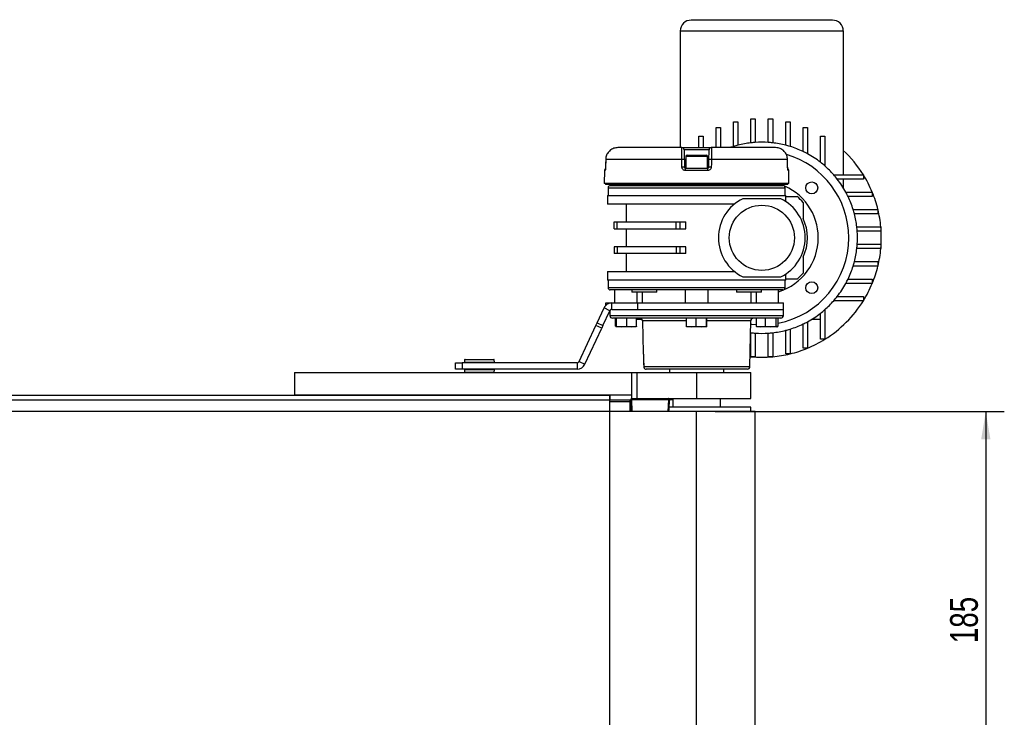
# Model space of a CAD drawing. Header units: millimetres. Extents: x 0 to 420, y 0 to 297.
# Tile 3 of 16: x 130 to 237, y 76 to 151. Entities that reach past the tile are written whole.
import ezdxf

# ---------------------------------------------------------------- set-up
doc = ezdxf.new("R2010")
doc.units = ezdxf.units.MM
doc.layers.add('QUOTE', color=174, linetype='Continuous')
doc.styles.add('SLDTEXTSTYLE3', font='TXT', dxfattribs={"width": 0.75})
doc.dimstyles.new('SLDDIMSTYLE0', dxfattribs={"dimtxt": 3, "dimasz": 3, "dimexe": 0, "dimexo": 0.0625, "dimgap": 0.75, "dimtad": 1, "dimlfac": 4.253032, "dimrnd": 1e-09, "dimzin": 12, "dimdsep": 46, "dimtxsty": 'SLDTEXTSTYLE3', "dimsah": 1, "dimcen": 0.09, "dimadec": 0, "dimazin": 3, "dimtfac": 1, "dimtdec": 3, "dimtofl": 0, "dimtmove": 0, "dimatfit": 3, "dimfxl": 0, "dimfrac": 2, "dimtolj": 1, "dimtzin": 12, "dimarcsym": 0})

# ---------------------------------------------------------------- blocks, each defined once
blk = doc.blocks.new('_D_1')
at = {"layer": 'QUOTE'}
for p, q in [((205.72, 108.61), (237.01, 108.61)), ((235.01, 108.61), (235.01, 65.11)), ((205.72, 65.11), (237.01, 65.11))]:
    blk.add_line(p, q, dxfattribs=at)
for points in [[(235.01, 108.61), (234.51, 105.61), (235.51, 105.61)], [(235.01, 65.11), (235.51, 68.11), (234.51, 68.11)]]:
    blk.add_solid(points, dxfattribs=at)
at = {"layer": 'QUOTE', "insert": (231.15, 83.53), "char_height": 3, "attachment_point": 1, "rotation": 90, "style": 'SLDTEXTSTYLE3'}
blk.add_mtext('185', dxfattribs=at)

msp = doc.modelspace()

# ---------------------------------------------------------------- linework, layer by layer
at = {"color": 7, "linetype": 'Continuous', "lineweight": 25}
for p, q in [((218.4146, 150.9793), (203.1314, 150.9793)), ((209.326, 151.0264), (209.326, 150.9793)), ((209.3622, 151.0264), (210.773, 151.0264)), ((209.3622, 151.0264), (209.3622, 150.9793)), ((210.773, 151.0264), (210.773, 150.9793)), ((210.8091, 151.0264), (210.8091, 150.9793)), ((201.9557, 149.8037), (219.5902, 149.8037)), ((201.9557, 149.8037), (201.9557, 137.1774)), ((219.5902, 149.8037), (219.5902, 134.2383)), ((207.7163, 137.3034), (207.7163, 139.9852)), ((207.7163, 139.9852), (208.1866, 139.9852)), ((208.1866, 139.9852), (208.1866, 137.4367)), ((209.5973, 140.2981), (210.0676, 140.2981)), ((209.5973, 137.6982), (209.5973, 140.2981)), ((210.0676, 140.2981), (210.0676, 137.7412)), ((211.4783, 137.7412), (211.4783, 140.2981)), ((211.4783, 140.2981), (211.9486, 140.2981)), ((211.9486, 140.2981), (211.9486, 137.6982)), ((213.3594, 139.9852), (213.8296, 139.9852)), ((213.3594, 137.4367), (213.3594, 139.9852)), ((213.8296, 139.9852), (213.8296, 137.3034)), ((205.8353, 137.1774), (205.8353, 139.3719)), ((205.8353, 139.3719), (206.3056, 139.3719)), ((206.3056, 139.3719), (206.3056, 137.1774)), ((215.2404, 139.3719), (215.7106, 139.3719)), ((215.2404, 136.751), (215.2404, 139.3719)), ((215.7106, 139.3719), (215.7106, 136.5109)), ((203.9543, 138.4079), (204.4246, 138.4079)), ((203.9543, 137.1774), (203.9543, 138.4079)), ((204.4246, 138.4079), (204.4246, 137.1774)), ((217.1214, 138.4079), (217.5916, 138.4079)), ((217.1214, 135.5884), (217.1214, 138.4079)), ((217.5916, 138.4079), (217.5916, 135.2002)), ((202.1361, 137.1774), (195.1888, 137.1774)), ((202.1361, 137.1774), (205.3022, 137.1774)), ((205.0671, 136.9464), (202.3712, 136.9464)), ((212.2496, 137.1774), (205.3022, 137.1774)), ((193.8784, 135.8967), (193.8686, 135.0584)), ((202.1167, 135.8955), (193.8796, 135.8955)), ((202.3895, 135.8976), (202.4042, 135.0592)), ((202.5435, 136.2134), (202.5435, 134.9437)), ((204.8948, 136.2134), (202.5435, 136.2134)), ((202.6846, 136.3545), (204.7538, 136.3545)), ((204.8948, 134.9437), (204.8948, 136.2134)), ((205.0342, 135.0592), (205.0488, 135.8976)), ((213.5587, 135.8955), (205.3217, 135.8955)), ((213.56, 135.8962), (213.56, 135.8967)), ((213.5697, 135.0584), (213.56, 135.8958)), ((193.7397, 134.7106), (193.7273, 133.2978)), ((193.8153, 134.7106), (193.7397, 134.7106)), ((193.8698, 135.0572), (193.8668, 135.0579)), ((202.4042, 135.0592), (202.5435, 135.0592)), ((204.9455, 134.7106), (202.4928, 134.7106)), ((202.5217, 134.9437), (204.9166, 134.9437)), ((204.8948, 135.0592), (205.0342, 135.0592)), ((213.5715, 135.0579), (213.5686, 135.0572)), ((213.6987, 134.7106), (213.6231, 134.7106)), ((213.711, 133.2978), (213.6987, 134.7106)), ((203.7192, 133.2978), (193.7273, 133.2978)), ((193.8439, 133.2978), (193.8439, 133.1803)), ((213.711, 133.2978), (203.7192, 133.2978)), ((213.5945, 133.1803), (213.5945, 133.2978)), ((218.5535, 134.2383), (221.7612, 134.2383)), ((221.7612, 133.7681), (218.9417, 133.7681)), ((219.5902, 133.7681), (219.5902, 132.8314)), ((221.7612, 134.2383), (221.7612, 133.7681)), ((203.7192, 133.1803), (193.8439, 133.1803)), ((194.1378, 132.8276), (194.1378, 132.0046)), ((194.1378, 132.8276), (213.3006, 132.8276)), ((194.8432, 133.1803), (194.8432, 133.0627)), ((196.7144, 133.1803), (196.7144, 133.0627)), ((199.4183, 133.0627), (199.4183, 133.1803)), ((202.4848, 133.1803), (202.4848, 133.0627)), ((213.5945, 133.1803), (203.7192, 133.1803)), ((204.9536, 133.0627), (204.9536, 133.1803)), ((208.02, 133.1803), (208.02, 133.0627)), ((210.724, 133.0627), (210.724, 133.1803)), ((212.5952, 133.0627), (212.5952, 133.1803)), ((213.3006, 132.0046), (213.3006, 132.8276)), ((219.8642, 132.3573), (222.7252, 132.3573)), ((222.7252, 132.3573), (222.7252, 131.8871)), ((194.079, 132.0046), (194.079, 131.0641)), ((194.079, 132.0046), (203.7192, 132.0046)), ((207.8012, 131.0641), (194.079, 131.0641)), ((196.0776, 131.0641), (196.0776, 129.1361)), ((203.7192, 132.0046), (213.3594, 132.0046)), ((212.8228, 131.652), (208.7232, 131.652)), ((213.3594, 131.3471), (213.3594, 132.0046)), ((222.7252, 131.8871), (220.1043, 131.8871)), ((220.6567, 130.4763), (223.3385, 130.4763)), ((223.3385, 130.0061), (220.79, 130.0061)), ((223.3385, 130.4763), (223.3385, 130.0061)), ((194.7844, 128.3837), (194.7844, 129.1361)), ((194.7844, 129.1361), (195.1329, 129.1361)), ((195.1329, 128.3837), (195.1329, 129.1361)), ((195.1329, 129.1361), (201.5139, 129.1361)), ((201.5139, 128.3837), (201.5139, 129.1361)), ((201.5139, 129.1361), (201.9379, 129.1361)), ((201.9379, 128.3837), (201.9379, 129.1361)), ((201.9379, 129.1361), (202.5631, 129.1361)), ((202.5631, 128.3837), (202.5631, 129.1361)), ((194.7844, 128.3837), (195.1329, 128.3837)), ((195.1329, 128.3837), (201.5139, 128.3837)), ((196.0776, 128.3837), (196.0776, 126.4557)), ((201.5139, 128.3837), (201.9379, 128.3837)), ((201.9379, 128.3837), (202.5631, 128.3837)), ((221.0515, 128.5953), (223.6514, 128.5953)), ((223.6514, 128.1251), (221.0945, 128.1251)), ((223.6514, 128.5953), (223.6514, 128.1251)), ((194.7844, 126.4557), (194.7844, 125.7033)), ((195.1329, 126.4557), (194.7844, 126.4557)), ((195.1329, 126.4557), (195.1329, 125.7033)), ((201.5139, 126.4557), (195.1329, 126.4557)), ((201.5139, 126.4557), (201.5139, 125.7033)), ((201.9379, 126.4557), (201.5139, 126.4557)), ((201.9379, 125.7033), (201.9379, 126.4557)), ((202.5631, 126.4557), (201.9379, 126.4557)), ((202.5631, 125.7033), (202.5631, 126.4557)), ((223.6514, 126.244), (221.0515, 126.244)), ((221.0945, 126.7143), (223.6514, 126.7143)), ((223.6514, 126.7143), (223.6514, 126.244)), ((195.1329, 125.7033), (194.7844, 125.7033)), ((201.5139, 125.7033), (195.1329, 125.7033)), ((196.0776, 125.7033), (196.0776, 123.7752)), ((201.9379, 125.7033), (201.5139, 125.7033)), ((202.5631, 125.7033), (201.9379, 125.7033)), ((220.79, 124.8333), (223.3385, 124.8333)), ((223.3385, 124.8333), (223.3385, 124.363)), ((194.079, 123.7752), (194.079, 122.8347)), ((194.079, 123.7752), (207.8012, 123.7752)), ((223.3385, 124.363), (220.6567, 124.363)), ((213.3594, 122.8347), (194.079, 122.8347)), ((194.1378, 122.8347), (194.1378, 122.0118)), ((208.7232, 123.1874), (212.8228, 123.1874)), ((213.3006, 122.0118), (213.3006, 122.8347)), ((213.3594, 122.8347), (213.3594, 123.4923)), ((220.1043, 122.9523), (222.7252, 122.9523)), ((222.7252, 122.9523), (222.7252, 122.482)), ((213.3006, 122.0118), (194.1378, 122.0118)), ((194.8432, 121.7766), (194.8432, 120.3659)), ((196.7144, 121.7766), (196.7144, 121.5415)), ((199.4183, 121.5415), (196.7144, 121.5415)), ((197.2414, 121.5415), (197.2414, 120.3659)), ((197.8554, 120.3659), (197.8554, 121.5415)), ((199.4183, 121.5415), (199.4183, 121.7766)), ((202.4848, 121.7766), (202.4848, 120.3659)), ((204.9536, 120.3659), (204.9536, 121.7766)), ((208.02, 121.7766), (208.02, 121.5415)), ((210.724, 121.5415), (208.02, 121.5415)), ((209.5829, 121.5415), (209.5829, 120.3659)), ((210.197, 120.3659), (210.197, 121.5415)), ((210.724, 121.5415), (210.724, 121.7766)), ((212.5952, 120.3659), (212.5952, 121.7766)), ((222.7252, 122.482), (219.8642, 122.482)), ((221.7612, 120.601), (218.5535, 120.601)), ((218.9417, 121.0713), (221.7612, 121.0713)), ((221.7612, 121.0713), (221.7612, 120.601)), ((192.9478, 118.2165), (193.6969, 119.8229)), ((193.5871, 117.9184), (194.3362, 119.5248)), ((194.3362, 119.5248), (193.6969, 119.8229)), ((193.8824, 120.08), (193.8824, 120.3659)), ((193.8824, 120.3659), (194.1175, 120.3659)), ((194.1175, 120.3659), (194.5493, 120.3659)), ((194.1175, 120.3659), (194.1175, 120.2519)), ((194.3172, 119.4841), (194.3257, 118.9972)), ((194.5493, 119.6605), (194.5493, 120.3659)), ((194.5493, 120.3659), (197.3652, 120.3659)), ((194.5493, 119.6605), (197.3652, 119.6605)), ((197.3598, 119.6605), (213.1242, 119.6605)), ((197.3652, 119.6605), (197.3652, 120.3659)), ((197.3652, 120.3659), (213.1242, 120.3659)), ((197.3652, 119.6605), (213.1242, 119.6605)), ((213.1127, 118.9972), (213.1242, 119.6605)), ((213.1242, 119.6605), (213.1242, 120.3659)), ((217.5916, 119.6392), (217.5916, 116.4315)), ((194.3257, 118.9972), (213.1127, 118.9972)), ((212.8305, 118.72), (194.6078, 118.72)), ((194.9566, 117.8406), (194.9566, 118.72)), ((195.0321, 117.8406), (195.0321, 118.72)), ((196.153, 117.8406), (196.153, 118.72)), ((197.1985, 117.8406), (197.1985, 118.72)), ((197.1985, 118.6024), (197.8093, 118.6024)), ((197.8623, 118.4428), (197.9231, 114.9559)), ((202.6138, 118.4428), (197.8623, 118.4428)), ((202.6138, 117.8406), (202.6138, 118.72)), ((203.6777, 117.8406), (203.6777, 118.72)), ((204.783, 117.8406), (204.783, 118.72)), ((204.8245, 117.8406), (204.8245, 118.72)), ((209.5761, 118.4428), (204.8245, 118.4428)), ((209.4893, 113.4718), (209.5761, 118.4428)), ((210.1893, 117.8406), (210.1893, 118.72)), ((211.1602, 117.8406), (211.1602, 118.72)), ((212.3317, 117.8406), (212.3317, 118.72)), ((212.5323, 117.8406), (212.5323, 118.72)), ((215.7106, 118.3285), (215.7106, 115.4675)), ((216.1847, 118.6024), (217.1214, 118.6024)), ((217.1214, 116.4315), (217.1214, 119.2509)), ((190.9977, 114.0345), (192.8135, 117.9285)), ((191.637, 113.7364), (193.4528, 117.6304)), ((192.8135, 117.9285), (192.9478, 118.2165)), ((193.4528, 117.6304), (192.8135, 117.9285)), ((192.9478, 118.2165), (193.5871, 117.9184)), ((193.5871, 117.9184), (193.4528, 117.6304)), ((194.9904, 117.7802), (194.9924, 117.7795)), ((194.9943, 117.7795), (194.9924, 117.7795)), ((195.5925, 117.7795), (194.9943, 117.7795)), ((195.0321, 117.8406), (195.5925, 117.7795)), ((195.5925, 117.7795), (196.153, 117.8406)), ((196.6758, 117.7795), (195.5925, 117.7795)), ((196.153, 117.8406), (196.6758, 117.7795)), ((196.6758, 117.7795), (197.1985, 117.8406)), ((197.1608, 117.7795), (196.6758, 117.7795)), ((197.1628, 117.7795), (197.1647, 117.7802)), ((202.6138, 117.8406), (203.1458, 117.7795)), ((202.6334, 117.7797), (202.634, 117.7795)), ((203.1458, 117.7795), (202.6346, 117.7795)), ((203.1458, 117.7795), (203.6777, 117.8406)), ((204.2304, 117.7795), (203.1458, 117.7795)), ((203.6777, 117.8406), (204.2304, 117.7795)), ((204.2304, 117.7795), (204.783, 117.8406)), ((204.8038, 117.7795), (204.2304, 117.7795)), ((204.8044, 117.7795), (204.805, 117.7797)), ((210.1893, 117.8406), (210.6747, 117.7795)), ((210.2614, 117.7847), (210.2756, 117.7795)), ((210.6747, 117.7795), (210.2761, 117.7795)), ((210.6747, 117.7795), (211.1602, 117.8406)), ((211.7459, 117.7795), (210.6747, 117.7795)), ((211.1602, 117.8406), (211.7459, 117.7795)), ((211.7459, 117.7795), (212.3317, 117.8406)), ((212.432, 117.7795), (211.7459, 117.7795)), ((212.5323, 117.8406), (212.0468, 117.7795)), ((212.446, 117.7795), (212.4602, 117.7847)), ((213.3594, 114.8542), (213.3594, 117.4026)), ((213.8296, 117.536), (213.8296, 114.8542)), ((215.2404, 115.4675), (215.2404, 118.0884)), ((209.5535, 117.1462), (209.5973, 117.1411)), ((209.5973, 114.5413), (209.5973, 117.1411)), ((210.0676, 117.0982), (210.0676, 114.5413)), ((211.4783, 114.5413), (211.4783, 117.0982)), ((211.9486, 117.1411), (211.9486, 114.5413)), ((217.5916, 116.4315), (217.1214, 116.4315)), ((215.7106, 115.4675), (215.2404, 115.4675)), ((178.6084, 114.2069), (178.5955, 113.96)), ((181.8221, 114.2069), (178.6084, 114.2069)), ((178.6554, 114.2515), (181.7752, 114.2515)), ((181.8351, 113.96), (181.8221, 114.2069)), ((190.9977, 114.0345), (191.637, 113.7364)), ((197.9231, 114.9559), (197.9272, 114.9559)), ((197.9733, 114.4939), (197.9725, 114.4936)), ((209.5081, 114.5497), (209.5973, 114.5413)), ((210.0676, 114.5413), (209.5973, 114.5413)), ((211.9486, 114.5413), (211.4783, 114.5413)), ((213.8296, 114.8542), (213.3594, 114.8542)), ((177.6289, 113.1934), (177.6289, 113.8988)), ((177.6289, 113.8988), (178.3343, 113.8988)), ((178.3343, 113.1934), (177.6289, 113.1934)), ((178.3343, 113.8988), (178.3343, 113.1934)), ((190.7846, 113.8988), (178.3343, 113.8988)), ((190.7846, 113.1934), (178.3343, 113.1934)), ((178.5955, 113.96), (181.8088, 113.96)), ((178.5955, 113.1321), (178.6084, 112.8853)), ((181.8351, 113.1321), (178.5955, 113.1321)), ((181.7881, 113.9105), (178.6425, 113.9105)), ((178.6425, 113.1816), (181.7881, 113.1816)), ((178.781, 113.9105), (178.781, 113.8988)), ((178.781, 113.1934), (178.781, 113.1816)), ((181.6496, 113.8988), (181.6496, 113.9105)), ((181.6496, 113.1816), (181.6496, 113.1934)), ((181.8088, 113.96), (181.8351, 113.96)), ((181.8221, 112.8853), (181.8351, 113.1321)), ((190.7846, 113.8988), (190.7846, 113.1934)), ((197.9935, 113.4718), (197.9926, 113.4715)), ((197.9935, 113.4718), (209.4893, 113.4718)), ((209.2072, 113.1945), (198.2764, 113.1945)), ((200.7801, 113.1945), (200.7801, 112.8407)), ((206.6583, 112.8407), (206.6583, 113.1945)), ((160.2208, 112.8407), (160.2208, 110.3719)), ((160.2208, 112.8407), (196.6654, 112.8407)), ((169.2683, 112.8466), (169.2683, 112.8407)), ((171.1468, 112.8407), (171.1468, 112.8466)), ((178.6084, 112.8853), (181.8221, 112.8853)), ((196.6654, 112.8407), (196.6654, 110.3719)), ((196.6654, 112.8407), (197.2532, 112.8407)), ((197.2532, 112.8407), (197.2532, 110.0192)), ((197.2532, 112.8407), (203.7192, 112.8407)), ((203.7192, 112.8407), (203.7192, 110.0192)), ((203.7192, 112.8407), (209.5973, 112.8407)), ((209.5973, 110.0192), (209.5973, 112.8407)), ((194.3141, 109.8428), (72.0484, 109.8428)), ((106.1417, 110.3719), (160.2208, 110.3719)), ((196.6654, 110.3719), (160.2208, 110.3719)), ((194.3141, 110.3719), (194.3141, 109.8428)), ((194.3141, 108.6084), (194.3141, 109.8428)), ((196.4828, 109.8311), (194.3141, 109.8311)), ((196.4781, 109.8055), (196.4814, 109.7104)), ((196.5956, 109.8996), (196.6182, 108.6084)), ((196.5969, 109.9187), (196.598, 109.9251)), ((196.6654, 110.3719), (196.6654, 110.0192)), ((196.6654, 110.0192), (197.2532, 110.0192)), ((196.7132, 109.8996), (196.7132, 110.0192)), ((196.7132, 109.8996), (200.6815, 109.8996)), ((196.7357, 108.6084), (196.7132, 109.8996)), ((197.2532, 110.0192), (203.7192, 110.0192)), ((200.6815, 109.8996), (200.5993, 108.6084)), ((200.6815, 109.8996), (200.6815, 110.0192)), ((200.7885, 109.8996), (201.1328, 109.8996)), ((201.1328, 110.0192), (201.1328, 109.0787)), ((203.7192, 110.0192), (209.5973, 110.0192)), ((206.3056, 109.0787), (206.3056, 110.0192)), ((194.3141, 109.7104), (196.4814, 109.7104)), ((196.4814, 109.7104), (196.5006, 108.6084)), ((209.5973, 109.0787), (200.7345, 109.0787)), ((209.5973, 108.6084), (209.5973, 109.0787)), ((203.7192, 108.6084), (62.6434, 108.6084)), ((203.7192, 65.11), (203.7192, 108.6084)), ((210.0676, 108.6084), (203.7192, 108.6084)), ((210.0676, 65.11), (210.0676, 108.6084))]:
    msp.add_line(p, q, dxfattribs=at)
at = {"color": 7, "linetype": 'Continuous'}
for p in [(72.0484, 110.3719), (194.3141, 63.3466)]:
    msp.add_line(p, (194.3141, 110.3719), dxfattribs=at)
at = {"color": 7, "linetype": 'Continuous', "lineweight": 25, "flags": 128}
for points in [[(193.8796, 135.8955), (193.8741, 135.4254), (193.8698, 135.0572)], [(193.8796, 135.8955), (193.877, 135.8964), (193.8784, 135.8967)], [(202.1317, 135.0572), (202.1233, 135.5273), (202.1167, 135.8955)], [(205.3217, 135.8955), (205.3133, 135.4254), (205.3067, 135.0572)], [(213.56, 135.8967), (213.5614, 135.8964), (213.5587, 135.8955)], [(213.5686, 135.0572), (213.563, 135.5273), (213.5587, 135.8955)], [(193.8668, 135.0579), (193.8672, 135.0581), (193.8687, 135.0584)], [(213.5697, 135.0584), (213.5712, 135.0581), (213.5715, 135.0579)], [(209.57, 118.0919), (209.673, 118.0792), (210.1893, 118.0328)], [(197.9725, 114.4936), (197.9866, 113.7781), (197.9927, 113.4715)], [(197.9733, 114.4939), (197.9779, 114.2588), (197.9935, 113.4718)]]:
    msp.add_lwpolyline(points, dxfattribs=at)
at = {"color": 7, "linetype": 'Continuous', "lineweight": 25}
for centre, radius in [((216.1764, 132.8231), 0.6466), ((210.773, 127.4197), 3.5269), ((216.1764, 122.0162), 0.6466)]:
    msp.add_circle(centre, radius, dxfattribs=at)
for centre, radius, start, end in [((203.1314, 149.8037), 1.1756, 90, 180), ((218.4146, 149.8037), 1.1756, 0, 90), ((210.773, 127.4197), 10.3456, 96.524979, 104.477512), ((210.773, 127.4197), 10.3456, 93.909564, 96.524979), ((210.773, 127.4197), 10.3456, 86.090436, 93.909564), ((210.773, 127.4197), 10.3456, 83.475021, 86.090436), ((210.773, 127.4197), 10.3456, 75.522488, 83.475021), ((202.1361, 136.9423), 0.2351, 1, 90), ((205.3022, 136.9423), 0.2351, 90, 179), ((210.773, 127.4197), 10.3456, 107.184796, 109.407043), ((210.773, 127.4197), 10.3456, 104.477512, 107.184796), ((210.773, 127.4197), 10.3456, 72.815204, 75.522488), ((210.773, 127.4197), 9.4051, 0, 73.611364), ((210.773, 127.4197), 10.3456, 64.416998, 72.815204), ((210.773, 127.4197), 10.3456, 61.492569, 64.416998), ((210.773, 127.4197), 10.3456, 52.147097, 61.492569), ((210.773, 127.4197), 12.932, 31.821369, 47.014114), ((202.2991, 129.7743), 6.124, 89.154074, 91.707464), ((202.6846, 136.2134), 0.1411, 90, 180), ((204.7538, 136.2134), 0.1411, 0, 90), ((205.1392, 129.7743), 6.124, 88.292536, 90.845926), ((210.773, 127.4197), 10.3456, 48.769423, 52.147097), ((193.9748, 134.7086), 0.2351, 120.228465, 179.5), ((194.0518, 134.7087), 0.2365, 152.086988, 179.516), ((202.3141, 128.9303), 6.1296, 89.15764, 91.705105), ((202.9873, 134.7677), 0.4978, 159.288132, 186.578748), ((204.451, 134.7677), 0.4978, 353.421252, 20.711868), ((205.1243, 128.9303), 6.1296, 88.294895, 90.84236), ((213.4636, 134.7086), 0.2351, 0.5, 59.656256), ((213.3866, 134.7087), 0.2365, 0.483929, 28.017591), ((210.773, 127.4197), 10.3456, 41.230577, 48.769423), ((210.773, 127.4197), 10.3456, 37.852903, 41.230577), ((210.773, 127.4197), 10.3456, 28.507431, 37.852903), ((210.773, 127.4197), 12.932, 22.446351, 31.821369), ((194.3729, 132.8276), 0.2351, 90, 180), ((210.773, 127.4197), 6.1133, 0, 70.442786), ((213.0655, 132.8276), 0.2351, 0, 90), ((210.773, 127.4197), 10.3456, 25.583002, 28.507431), ((210.773, 127.4197), 12.932, 13.672018, 22.446351), ((210.773, 127.4197), 4.7025, 115.841933, 244.158067), ((210.773, 127.4197), 4.7025, 295.841933, 64.158067), ((210.773, 127.4197), 5.8782, 40.535802, 49.464198), ((210.773, 127.4197), 10.3456, 17.184796, 25.583002), ((210.773, 127.4197), 10.3456, 14.477512, 17.184796), ((210.773, 127.4197), 10.3456, 6.524979, 14.477512), ((210.773, 127.4197), 12.932, 5.215909, 13.672018), ((210.773, 127.4197), 4.9377, 334.791235, 25.208765), ((210.773, 127.4197), 10.3456, 3.909564, 6.524979), ((210.773, 127.4197), 10.3456, 356.090436, 3.909564), ((210.773, 127.4197), 12.932, 354.784091, 5.215909), ((210.773, 127.4197), 9.4051, 280.781354, 0), ((210.773, 127.4197), 6.1133, 287.342135, 0), ((210.773, 127.4197), 10.3456, 345.522488, 353.475021), ((210.773, 127.4197), 10.3456, 353.475021, 356.090436), ((210.773, 127.4197), 12.932, 346.327982, 354.784091), ((210.773, 127.4197), 10.3456, 342.815204, 345.522488), ((210.773, 127.4197), 5.8782, 310.535802, 319.464198), ((210.773, 127.4197), 10.3456, 334.416998, 342.815204), ((210.773, 127.4197), 12.932, 337.553649, 346.327982), ((210.773, 127.4197), 10.3456, 331.492569, 334.416998), ((194.3729, 122.0118), 0.2351, 180, 270), ((213.0655, 122.0118), 0.2351, 270, 0), ((210.773, 127.4197), 10.3456, 322.147097, 331.492569), ((210.773, 127.4197), 12.932, 328.178631, 337.553649), ((210.773, 127.4197), 10.3456, 311.230577, 318.769423), ((210.773, 127.4197), 12.932, 301.821369, 328.178631), ((210.773, 127.4197), 10.3456, 318.769423, 322.147097), ((210.773, 127.4197), 10.3456, 307.852903, 311.230577), ((194.6078, 119.0022), 0.2822, 181, 270), ((197.5802, 118.4379), 0.2822, 1, 90), ((209.8582, 118.4379), 0.2822, 90, 179), ((212.8305, 119.0022), 0.2822, 270, 359), ((210.773, 127.4197), 10.3456, 295.583002, 298.507431), ((210.773, 127.4197), 10.3456, 298.507431, 307.852903), ((210.773, 127.4197), 10.3456, 276.524979, 284.477512), ((210.773, 127.4197), 10.3456, 284.477512, 287.184796), ((210.773, 127.4197), 10.3456, 287.184796, 295.583002), ((210.773, 127.4197), 10.3456, 263.475021, 266.090436), ((210.773, 127.4197), 10.3456, 266.090436, 273.909564), ((210.773, 127.4197), 10.3456, 273.909564, 276.524979), ((210.773, 127.4197), 12.932, 292.446351, 301.821369), ((210.773, 127.4197), 12.932, 283.672018, 292.446351), ((178.6554, 114.2044), 0.047, 90, 177), ((181.7752, 114.2044), 0.047, 3, 90), ((190.7846, 114.1339), 0.2351, 270, 335), ((198.0448, 114.958), 0.1176, 180.998281, 206.074492), ((210.773, 127.4197), 12.932, 264.784091, 275.215909), ((210.773, 127.4197), 12.932, 275.215909, 283.672018), ((178.6425, 113.9575), 0.047, 177, 270), ((178.6425, 113.1346), 0.047, 90, 183), ((181.7881, 113.9575), 0.047, 270, 3), ((181.7881, 113.1346), 0.047, 357, 90), ((190.7846, 114.1339), 0.9405, 270, 335), ((209.2072, 113.4767), 0.2822, 270, 359), ((178.6554, 112.8877), 0.047, 183, 270), ((181.7752, 112.8877), 0.047, 270, 357), ((196.4888, 109.9125), 0.1076, 264.252632, 353.075499), ((196.4828, 109.9486), 0.1176, 270, 348.463041), ((196.7132, 109.9016), 0.1176, 90, 181), ((196.6544, 111.584), 1.6854, 268.001617, 271.998383), ((200.6815, 109.9016), 0.1176, 356.278313, 90), ((200.8108, 111.3802), 1.4862, 265.012708, 269.541659), ((196.5304, 108.5866), 1.1249, 86.505173, 92.494941)]:
    msp.add_arc(centre, radius, start, end, dxfattribs=at)
for points, knots in [([(195.1888, 137.1774), (195.0399, 137.1628), (194.742, 137.1334), (194.3458, 136.9044), (194.0499, 136.5686), (193.9018, 136.2099), (193.8856, 135.9798), (193.8796, 135.8955)], [0, 0, 0, 0, 0.21982892, 0.43999401, 0.65884934, 0.87496666, 1, 1, 1, 1]), ([(202.1167, 135.8955), (202.1149, 136.0396), (202.1115, 136.3275), (202.1119, 136.7099), (202.1168, 136.9997), (202.1255, 137.155), (202.1331, 137.171), (202.1361, 137.1774)], [0, 0, 0, 0, 0.21287359, 0.42546251, 0.63920635, 0.85549824, 1, 1, 1, 1]), ([(202.3712, 136.9464), (202.3713, 136.9412), (202.3716, 136.9281), (202.3738, 136.8011), (202.3779, 136.5641), (202.3834, 136.2512), (202.3875, 136.0154), (202.3895, 135.8976)], [0, 0, 0, 0, 0.14488136, 0.36155244, 0.57533965, 0.78764269, 1, 1, 1, 1]), ([(205.0488, 135.8976), (205.05, 135.9666), (205.0533, 136.1549), (205.0584, 136.4485), (205.0632, 136.7233), (205.0665, 136.9105), (205.0669, 136.9344), (205.0671, 136.9464)], [0, 0, 0, 0, 0.1247127, 0.34042654, 0.55918865, 0.77962349, 1, 1, 1, 1]), ([(205.3022, 137.1774), (205.3068, 137.1628), (205.3159, 137.1334), (205.324, 136.9044), (205.3272, 136.5686), (205.3257, 136.2099), (205.3228, 135.9798), (205.3217, 135.8955)], [0, 0, 0, 0, 0.21982892, 0.43999401, 0.65884934, 0.87496666, 1, 1, 1, 1]), ([(213.5587, 135.8955), (213.5429, 136.0396), (213.5113, 136.3275), (213.2862, 136.7099), (212.957, 136.9997), (212.5907, 137.155), (212.3471, 137.171), (212.2496, 137.1774)], [0, 0, 0, 0, 0.21287359, 0.42546251, 0.63920635, 0.85549824, 1, 1, 1, 1]), ([(193.8698, 135.0572), (193.8687, 135.0179), (193.8665, 134.9391), (193.8556, 134.8351), (193.8412, 134.7569), (193.8269, 134.7163), (193.8185, 134.7122), (193.8153, 134.7106)], [0, 0, 0, 0, 0.21190404, 0.42486415, 0.64104474, 0.86118213, 1, 1, 1, 1]), ([(193.8643, 134.9929), (193.8637, 134.9764), (193.8619, 134.9292), (193.8549, 134.8691), (193.8481, 134.8268), (193.8437, 134.8105), (193.8442, 134.812), (193.8443, 134.8123)], [0, 0, 0, 0, 0.17693847, 0.50463871, 0.77079622, 0.94793229, 1, 1, 1, 1]), ([(193.8666, 135.0578), (193.8666, 135.0532), (193.8667, 135.031), (193.8654, 135.0098), (193.8643, 134.9929)], [0, 0, 0, 0, 0.20589298, 1, 1, 1, 1]), ([(202.4928, 134.7106), (202.4519, 134.7146), (202.3703, 134.7225), (202.2616, 134.784), (202.1797, 134.8746), (202.1383, 134.9719), (202.1334, 135.0345), (202.1317, 135.0572)], [0, 0, 0, 0, 0.22191221, 0.44275024, 0.6617521, 0.8773894, 1, 1, 1, 1]), ([(202.4042, 135.0592), (202.4047, 135.0517), (202.4063, 135.0306), (202.42, 134.998), (202.4466, 134.968), (202.4818, 134.9477), (202.5084, 134.945), (202.5217, 134.9437)], [0, 0, 0, 0, 0.11947659, 0.33202034, 0.55185939, 0.77576469, 1, 1, 1, 1]), ([(204.9166, 134.9437), (204.925, 134.9443), (204.9465, 134.9456), (204.979, 134.9591), (205.0088, 134.985), (205.0295, 135.0195), (205.0326, 135.0461), (205.0342, 135.0592)], [0, 0, 0, 0, 0.14001619, 0.36327889, 0.58147636, 0.79302006, 1, 1, 1, 1]), ([(205.3067, 135.0572), (205.302, 135.0179), (205.2927, 134.9391), (205.2293, 134.8351), (205.1374, 134.7569), (205.037, 134.7163), (204.971, 134.7122), (204.9455, 134.7106)], [0, 0, 0, 0, 0.21190404, 0.42486415, 0.64104474, 0.86118213, 1, 1, 1, 1]), ([(213.6231, 134.7106), (213.6178, 134.7146), (213.6073, 134.7225), (213.5912, 134.784), (213.5779, 134.8746), (213.5704, 134.9719), (213.569, 135.0345), (213.5686, 135.0572)], [0, 0, 0, 0, 0.22191221, 0.44275024, 0.6617521, 0.8773894, 1, 1, 1, 1]), ([(213.5746, 134.9812), (213.5735, 134.9966), (213.5718, 135.0213), (213.572, 135.0478), (213.5721, 135.0579)], [0, 0, 0, 0, 0.62158321, 1, 1, 1, 1]), ([(213.5944, 134.8113), (213.5943, 134.8118), (213.5939, 134.8129), (213.5897, 134.8303), (213.5835, 134.8693), (213.5773, 134.9223), (213.5753, 134.9652), (213.5746, 134.9812)], [0, 0, 0, 0, 0.10169302, 0.27100647, 0.51535631, 0.81957296, 1, 1, 1, 1]), ([(194.3729, 133.0627), (194.3825, 133.0627), (194.4018, 133.0627), (194.5557, 133.0627), (194.7964, 133.0627), (195.1598, 133.0627), (195.6685, 133.0627), (196.3286, 133.0627), (196.8532, 133.0627), (197.1104, 133.0627)], [0, 0, 0, 0, 0.13174335, 0.26278596, 0.39244922, 0.52009696, 0.6857693, 0.84597725, 1, 1, 1, 1]), ([(197.1104, 133.0627), (197.3862, 133.0627), (197.949, 133.0627), (198.925, 133.0627), (199.9134, 133.0627), (200.884, 133.0627), (201.804, 133.0627), (202.7539, 133.0627), (203.7192, 133.0627), (204.6844, 133.0627), (205.6344, 133.0627), (206.5544, 133.0627), (207.525, 133.0627), (208.5134, 133.0627), (209.4894, 133.0627), (210.0521, 133.0627), (210.328, 133.0627)], [0, 0, 0, 0, 0.0770186, 0.15712279, 0.23995153, 0.3037754, 0.36860702, 0.43412833, 0.5, 0.56587168, 0.63139298, 0.69622461, 0.76004848, 0.84288465, 0.92298862, 1, 1, 1, 1]), ([(210.328, 133.0627), (210.5852, 133.0627), (211.1098, 133.0627), (211.7699, 133.0627), (212.2786, 133.0627), (212.642, 133.0627), (212.8827, 133.0627), (213.0366, 133.0627), (213.0558, 133.0627), (213.0655, 133.0627)], [0, 0, 0, 0, 0.15403719, 0.31424557, 0.47990305, 0.60755079, 0.73721404, 0.86825665, 1, 1, 1, 1]), ([(213.3594, 131.8871), (213.6419, 131.8871), (214.0636, 131.8871), (214.4619, 131.8871), (214.5933, 131.8871)], [0, 0, 0, 0, 0.67004943, 1, 1, 1, 1]), ([(215.2404, 131.24), (215.2404, 130.9648), (215.2404, 130.4125), (215.2404, 129.8199), (215.2404, 129.5227)], [0, 0, 0, 0, 0.49838846, 1, 1, 1, 1]), ([(215.2404, 125.3166), (215.2404, 125.0216), (215.2404, 124.429), (215.2404, 123.8767), (215.2404, 123.5993)], [0, 0, 0, 0, 0.49788857, 1, 1, 1, 1]), ([(214.5933, 122.9523), (214.1975, 122.9523), (213.7973, 122.9523), (213.3641, 122.9523), (213.3594, 122.9523)], [0, 0, 0, 0, 0.98917197, 1, 1, 1, 1]), ([(197.1104, 121.7766), (196.833, 121.7766), (196.2779, 121.7766), (195.6033, 121.7766), (195.0588, 121.7766), (194.6674, 121.7766), (194.4191, 121.7766), (194.3883, 121.7766), (194.3729, 121.7766)], [0, 0, 0, 0, 0.16661842, 0.33340123, 0.49999998, 0.66661412, 0.83340089, 1, 1, 1, 1]), ([(210.328, 121.7766), (210.0288, 121.7766), (209.4302, 121.7766), (208.4043, 121.7766), (207.3064, 121.7766), (206.145, 121.7766), (204.9426, 121.7766), (203.7191, 121.7766), (202.4957, 121.7766), (201.2933, 121.7766), (200.1319, 121.7766), (199.034, 121.7766), (198.0081, 121.7766), (197.4095, 121.7766), (197.1104, 121.7766)], [0, 0, 0, 0, 0.08330903, 0.16670044, 0.25, 0.33330725, 0.41670064, 0.50000002, 0.58330727, 0.66670065, 0.75000003, 0.83330728, 0.91669474, 1, 1, 1, 1]), ([(213.0655, 121.7766), (213.0501, 121.7766), (213.0193, 121.7766), (212.7709, 121.7766), (212.3795, 121.7766), (211.8351, 121.7766), (211.1604, 121.7766), (210.6054, 121.7766), (210.328, 121.7766)], [0, 0, 0, 0, 0.1666145, 0.33340129, 0.50000005, 0.66661455, 0.83338947, 1, 1, 1, 1]), ([(194.9566, 117.8406), (194.9573, 117.8386), (194.9697, 117.8013), (194.9824, 117.7901), (194.9943, 117.7795)], [0, 0, 0, 0, 0.052974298, 1, 1, 1, 1]), ([(194.9943, 117.7795), (195.0044, 117.7871), (195.017, 117.7966), (195.0295, 117.8331), (195.0321, 117.8406)], [0, 0, 0, 0, 0.79381431, 1, 1, 1, 1]), ([(197.1985, 117.8406), (197.196, 117.8331), (197.1835, 117.7966), (197.1708, 117.7871), (197.1608, 117.7795)], [0, 0, 0, 0, 0.20618569, 1, 1, 1, 1]), ([(202.6346, 117.7795), (202.6291, 117.7871), (202.6221, 117.7966), (202.6152, 117.8331), (202.6138, 117.8406)], [0, 0, 0, 0, 0.79381431, 1, 1, 1, 1]), ([(204.783, 117.8406), (204.7845, 117.8331), (204.7913, 117.7966), (204.7983, 117.7871), (204.8038, 117.7795)], [0, 0, 0, 0, 0.20618569, 1, 1, 1, 1]), ([(204.8038, 117.7795), (204.8104, 117.7901), (204.8173, 117.8013), (204.8242, 117.8386), (204.8245, 117.8406)], [0, 0, 0, 0, 0.9470257, 1, 1, 1, 1]), ([(210.2896, 117.7795), (210.2629, 117.7871), (210.2292, 117.7966), (210.1961, 117.8331), (210.1893, 117.8406)], [0, 0, 0, 0, 0.79381431, 1, 1, 1, 1]), ([(212.3317, 117.8406), (212.3385, 117.8331), (212.3716, 117.7966), (212.4053, 117.7871), (212.432, 117.7795)], [0, 0, 0, 0, 0.20618569, 1, 1, 1, 1]), ([(212.432, 117.7795), (212.4638, 117.7901), (212.4975, 117.8013), (212.5305, 117.8386), (212.5323, 117.8406)], [0, 0, 0, 0, 0.9470257, 1, 1, 1, 1]), ([(197.9272, 114.9559), (197.9298, 114.9507), (197.9349, 114.9404), (197.948, 114.8598), (197.9611, 114.7406), (197.9701, 114.6105), (197.9724, 114.5257), (197.9733, 114.4939)], [0, 0, 0, 0, 0.21886182, 0.43678142, 0.65419216, 0.87050943, 1, 1, 1, 1]), ([(197.9362, 114.9157), (197.9362, 114.9157), (197.9361, 114.9161), (197.9397, 114.9002), (197.947, 114.8546), (197.9585, 114.7573), (197.9689, 114.6271), (197.9708, 114.5324), (197.9717, 114.4934)], [0, 0, 0, 0, 0.0312869, 0.12941486, 0.30079872, 0.5431249, 0.81170206, 1, 1, 1, 1]), ([(197.9935, 113.4718), (197.9972, 113.4402), (198.0046, 113.3772), (198.0544, 113.2939), (198.1267, 113.2313), (198.2054, 113.199), (198.2567, 113.1958), (198.2764, 113.1945)], [0, 0, 0, 0, 0.21580847, 0.43127191, 0.64735788, 0.86483382, 1, 1, 1, 1]), ([(196.4828, 109.8311), (196.482, 109.8299), (196.4805, 109.8276), (196.4789, 109.8129), (196.4781, 109.8055)], [0, 0, 0, 0, 0.50006029, 1, 1, 1, 1]), ([(200.7181, 108.6084), (200.7273, 108.7664), (200.7522, 109.1951), (200.7825, 109.6234), (200.8017, 109.8938)], [0, 0, 0, 0, 0.36856713, 1, 1, 1, 1])]:
    msp.add_open_spline(points, degree=3, knots=knots, dxfattribs=at)
for points in [[(194.5493, 120.3659), (194.4603, 120.3586), (194.2823, 120.344), (194.0379, 120.228), (193.8295, 120.0555), (193.7411, 119.9004), (193.6969, 119.8229)], [(194.5493, 119.6605), (194.527, 119.6587), (194.4825, 119.655), (194.4214, 119.626), (194.3693, 119.5829), (194.3472, 119.5441), (194.3362, 119.5248)]]:
    msp.add_open_spline(points, degree=3, dxfattribs=at)

# ---------------------------------------------------------------- dimensions: what is measured, and where the dimension line sits
at = {"layer": 'QUOTE'}
dim = msp.add_linear_dim(base=(232.6333, 65.11), p1=(203.7192, 108.6084), p2=(203.7192, 65.11), angle=90, dimstyle='SLDDIMSTYLE0', dxfattribs=at)
dim.commit()
dim.dimension.update_dxf_attribs({"geometry": '_D_1', "text_midpoint": (232.6333, 86.8592), "dimtype": 160})

doc.saveas('drawing.dxf')
